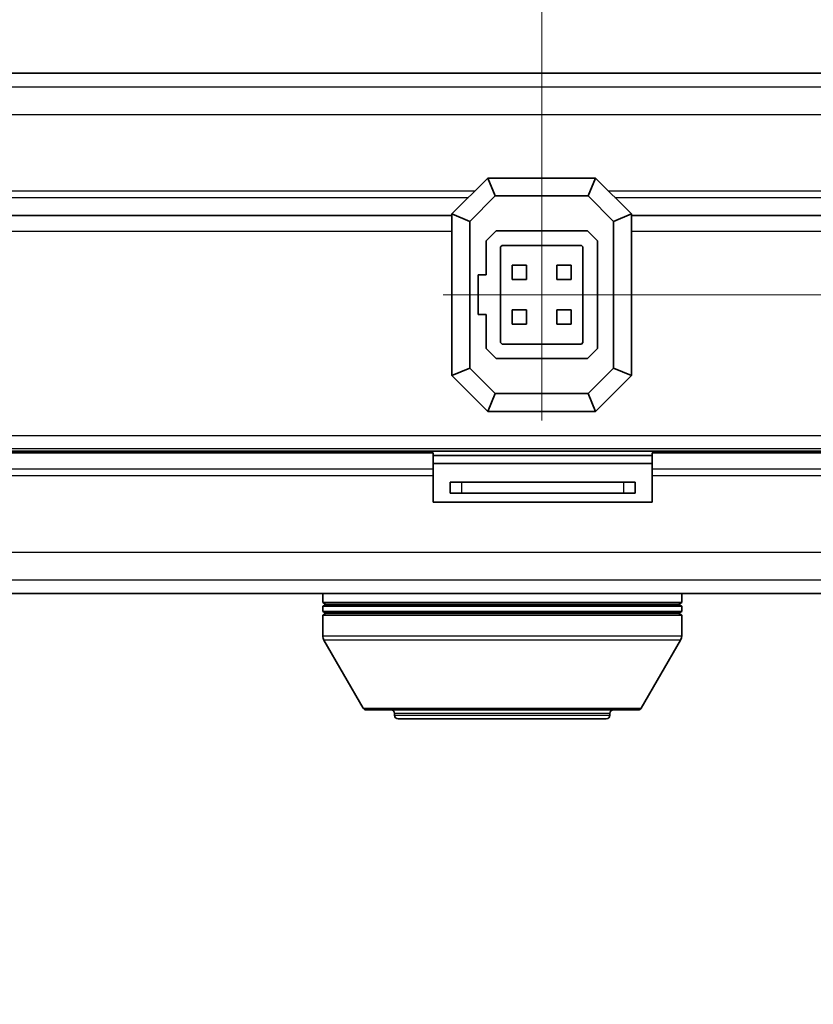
# Model space of a CAD drawing. Header units: millimetres. Extents: x 0 to 420, y 0 to 297.
# Tile 30 of 46: x 329 to 374, y 137 to 192. Entities that reach past the tile are written whole.
import ezdxf

# ---------------------------------------------------------------- set-up
doc = ezdxf.new("R2010")
doc.units = ezdxf.units.MM
for name, color, linetype, lineweight in [('Bemaßung (ISO)', 7, 'Continuous', 18), ('Mittellinie (ISO)', 7, 'Continuous', 18), ('Sichtbar (ISO)', 7, 'Continuous', 35), ('Sichtbar schmal (ISO)', 7, 'Continuous', 25)]:
    doc.layers.add(name, color=color, linetype=linetype, lineweight=lineweight)
doc.styles.add('Notiztext (DIN)', font='isocpeur.ttf')
doc.dimstyles.new('Standard (DIN)', dxfattribs={"dimtxt": 3.5, "dimasz": 2.5, "dimexe": 1, "dimexo": 0, "dimgap": 0.7, "dimtad": 1, "dimtoh": 1, "dimrnd": 1e-08, "dimtxsty": 'Notiztext (DIN)', "dimcen": 0.09, "dimdle": 10, "dimclrd": 256, "dimclre": 256, "dimclrt": 256, "dimazin": 2, "dimtfac": 0.514286, "dimtdec": 4, "dimtmove": 0, "dimatfit": 3, "dimfxl": 1, "dimtolj": 1, "dimlwd": -1, "dimlwe": -1, "dimarcsym": 0})

# ---------------------------------------------------------------- blocks, each defined once
blk = doc.blocks.new('*D24')
at = {"layer": 'Bemaßung (ISO)', "transparency": 16777216}
for p, q in [((363.905, 176.573), (408.22, 176.573)), ((407.22, 174.073), (407.22, 162.423)), ((386.205, 159.923), (408.22, 159.923)), ((407.22, 159.923), (407.22, 137.041))]:
    blk.add_line(p, q, dxfattribs=at)
for points in [[(406.803, 174.073), (407.636, 174.073), (407.22, 176.573)], [(406.803, 162.423), (407.636, 162.423), (407.22, 159.923)]]:
    blk.add_solid(points, dxfattribs=at)
at = {"layer": 'Defpoints', "color": 0, "transparency": 16777216}
for p in [(363.905, 176.573), (386.205, 159.923), (407.22, 159.923)]:
    blk.add_point(p, dxfattribs=at)
at = {"layer": 'Bemaßung (ISO)', "transparency": 16777216, "insert": (396.486, 137.741), "char_height": 3.5, "attachment_point": 1, "rotation": 90, "style": 'Notiztext (DIN)'}
blk.add_mtext('\\A1;{ }16,65{\\P(0.656")}', dxfattribs=at)
blk = doc.blocks.new('*D25')
at = {"layer": 'Bemaßung (ISO)', "transparency": 16777216}
for p, q in [((358.405, 183.073), (358.405, 196.358)), ((399.175, 188.623), (399.175, 196.358)), ((360.905, 195.358), (396.675, 195.358))]:
    blk.add_line(p, q, dxfattribs=at)
for points in [[(360.905, 195.774), (360.905, 194.941), (358.405, 195.358)], [(396.675, 195.774), (396.675, 194.941), (399.175, 195.358)]]:
    blk.add_solid(points, dxfattribs=at)
at = {"layer": 'Defpoints', "color": 0, "transparency": 16777216}
for p in [(399.175, 195.358), (399.175, 188.623), (358.405, 183.073)]:
    blk.add_point(p, dxfattribs=at)
at = {"layer": 'Bemaßung (ISO)', "transparency": 16777216, "insert": (371.615, 206.091), "char_height": 3.5, "attachment_point": 1, "style": 'Notiztext (DIN)'}
blk.add_mtext('\\A1;{ }40,8{ \\P(1.382")}', dxfattribs=at)

msp = doc.modelspace()

# ---------------------------------------------------------------- linework, layer by layer
at = {"layer": 'Mittellinie (ISO)', "linetype": 'Continuous'}
for p, q in [((358.405, 183.573), (358.405, 169.573)), ((363.905, 176.573), (352.905, 176.573))]:
    msp.add_line(p, q, dxfattribs=at)
at = {"layer": 'Sichtbar (ISO)'}
for p, q in [((291.205, 188.923), (386.205, 188.923)), ((355.405, 183.073), (353.405, 181.073)), ((355.819, 182.073), (355.405, 183.073)), ((361.405, 183.073), (355.405, 183.073)), ((360.991, 182.073), (361.405, 183.073)), ((363.405, 181.073), (361.405, 183.073)), ((354.405, 180.659), (355.819, 182.073)), ((355.819, 182.073), (360.991, 182.073)), ((360.991, 182.073), (362.405, 180.659)), ((353.405, 181.073), (353.405, 172.073)), ((354.405, 180.659), (353.405, 181.073)), ((362.405, 180.659), (363.405, 181.073)), ((363.405, 172.073), (363.405, 181.073)), ((353.405, 180.985), (291.205, 180.985)), ((354.405, 172.487), (354.405, 180.659)), ((362.405, 180.659), (362.405, 172.487)), ((363.405, 180.985), (386.205, 180.985)), ((355.305, 179.566), (355.862, 180.123)), ((355.862, 180.123), (360.948, 180.123)), ((360.948, 180.123), (361.505, 179.566)), ((355.305, 177.673), (355.305, 179.566)), ((361.505, 179.566), (361.505, 173.58)), ((356.105, 179.235), (356.193, 179.323)), ((356.105, 173.912), (356.105, 179.235)), ((356.193, 179.323), (360.617, 179.323)), ((360.617, 179.323), (360.705, 179.235)), ((360.705, 179.235), (360.705, 173.912)), ((356.755, 177.423), (356.755, 178.223)), ((356.755, 178.223), (357.555, 178.223)), ((357.555, 178.223), (357.555, 177.423)), ((359.255, 177.423), (359.255, 178.223)), ((359.255, 178.223), (360.055, 178.223)), ((360.055, 178.223), (360.055, 177.423)), ((354.855, 175.473), (354.855, 177.673)), ((354.855, 177.673), (355.305, 177.673)), ((357.555, 177.423), (356.755, 177.423)), ((360.055, 177.423), (359.255, 177.423)), ((356.755, 174.923), (356.755, 175.723)), ((356.755, 175.723), (357.555, 175.723)), ((357.555, 175.723), (357.555, 174.923)), ((359.255, 174.923), (359.255, 175.723)), ((359.255, 175.723), (360.055, 175.723)), ((360.055, 175.723), (360.055, 174.923)), ((355.305, 175.473), (354.855, 175.473)), ((355.305, 173.58), (355.305, 175.473)), ((357.555, 174.923), (356.755, 174.923)), ((360.055, 174.923), (359.255, 174.923)), ((356.193, 173.823), (356.105, 173.912)), ((360.705, 173.912), (360.617, 173.823)), ((355.862, 173.023), (355.305, 173.58)), ((360.617, 173.823), (356.193, 173.823)), ((361.505, 173.58), (360.948, 173.023)), ((360.948, 173.023), (355.862, 173.023)), ((354.405, 172.487), (353.405, 172.073)), ((355.819, 171.073), (354.405, 172.487)), ((362.405, 172.487), (360.991, 171.073)), ((362.405, 172.487), (363.405, 172.073)), ((353.405, 172.073), (355.405, 170.073)), ((361.405, 170.073), (363.405, 172.073)), ((355.819, 171.073), (355.405, 170.073)), ((360.991, 171.073), (355.819, 171.073)), ((360.991, 171.073), (361.405, 170.073)), ((355.405, 170.073), (361.405, 170.073)), ((291.205, 167.861), (386.205, 167.861)), ((352.36, 167.761), (291.205, 167.761)), ((352.36, 166.857), (352.36, 167.761)), ((352.36, 167.606), (364.56, 167.606)), ((364.56, 167.761), (364.56, 166.857)), ((386.205, 167.761), (364.56, 167.761)), ((352.36, 167.173), (364.56, 167.173)), ((352.36, 166.857), (352.36, 166.494)), ((364.56, 166.494), (364.56, 166.857)), ((352.36, 166.494), (352.36, 165.023)), ((364.56, 165.023), (364.56, 166.494)), ((353.304, 166.123), (353.304, 165.523)), ((353.304, 166.123), (353.96, 166.123)), ((353.96, 166.123), (362.96, 166.123)), ((362.96, 166.123), (363.616, 166.123)), ((363.616, 165.523), (363.616, 166.123)), ((353.96, 165.523), (353.304, 165.523)), ((362.96, 165.523), (353.96, 165.523)), ((363.616, 165.523), (362.96, 165.523)), ((364.56, 165.023), (352.36, 165.023)), ((311.705, 159.923), (386.205, 159.923)), ((346.205, 159.923), (346.205, 159.423)), ((366.205, 159.923), (366.205, 159.423)), ((366.205, 159.423), (346.205, 159.423)), ((346.378, 159.323), (346.205, 159.423)), ((346.378, 159.323), (346.205, 159.223)), ((346.205, 159.223), (366.205, 159.223)), ((346.205, 159.223), (346.205, 158.923)), ((346.378, 159.323), (366.032, 159.323)), ((366.032, 159.323), (366.205, 159.423)), ((366.032, 159.323), (366.205, 159.223)), ((366.205, 159.223), (366.205, 158.923)), ((366.205, 158.923), (346.205, 158.923)), ((346.378, 158.823), (346.205, 158.923)), ((346.378, 158.823), (346.205, 158.723)), ((346.205, 158.723), (366.205, 158.723)), ((346.205, 158.723), (346.205, 157.577)), ((346.378, 158.823), (366.032, 158.823)), ((366.032, 158.823), (366.205, 158.923)), ((366.032, 158.823), (366.205, 158.723)), ((366.205, 158.723), (366.205, 157.577)), ((348.457, 153.543), (346.272, 157.327)), ((363.953, 153.543), (366.138, 157.327)), ((363.78, 153.443), (348.63, 153.443)), ((350.205, 153.143), (350.205, 153.243)), ((362.205, 153.143), (362.205, 153.243)), ((362.005, 152.943), (350.405, 152.943))]:
    msp.add_line(p, q, dxfattribs=at)
for centre, radius, start, end in [((346.705, 157.577), 0.5, 180, 210), ((365.705, 157.577), 0.5, 330, 0), ((348.63, 153.643), 0.2, 210, 270), ((350.005, 153.243), 0.2, 0, 90), ((350.405, 153.143), 0.2, 180, 270), ((362.005, 153.143), 0.2, 270, 0), ((362.405, 153.243), 0.2, 90, 180), ((363.78, 153.643), 0.2, 270, 330)]:
    msp.add_arc(centre, radius, start, end, dxfattribs=at)
at = {"layer": 'Sichtbar schmal (ISO)'}
for p, q in [((291.205, 188.159), (386.205, 188.159)), ((291.205, 186.608), (386.205, 186.608)), ((291.205, 182.352), (354.684, 182.352)), ((362.126, 182.352), (386.205, 182.352)), ((291.205, 181.989), (354.321, 181.989)), ((362.489, 181.989), (386.205, 181.989)), ((291.205, 180.113), (353.405, 180.113)), ((363.405, 180.113), (386.205, 180.113)), ((291.205, 168.733), (386.205, 168.733)), ((291.205, 167.998), (386.205, 167.998)), ((352.36, 166.857), (291.205, 166.857)), ((386.205, 166.857), (364.56, 166.857)), ((291.205, 166.494), (352.36, 166.494)), ((364.56, 166.494), (386.205, 166.494)), ((353.96, 165.523), (353.96, 166.123)), ((362.96, 166.123), (362.96, 165.523)), ((291.205, 162.238), (386.205, 162.238)), ((291.205, 160.688), (386.205, 160.688)), ((346.205, 157.577), (366.205, 157.577)), ((366.138, 157.327), (346.272, 157.327)), ((348.457, 153.543), (363.953, 153.543)), ((362.205, 153.243), (350.205, 153.243)), ((350.205, 153.143), (362.205, 153.143))]:
    msp.add_line(p, q, dxfattribs=at)

# ---------------------------------------------------------------- dimensions: what is measured, and where the dimension line sits
at = {"layer": 'Bemaßung (ISO)'}
dim = msp.add_linear_dim(base=(399.175, 195.358), p1=(358.405, 183.073), p2=(399.175, 188.623), text='{ }<>{ \\P(1.382")}', dimstyle='Standard (DIN)', override={"dimtoh": 0, "dimdec": 1, "dimtp": 0, "dimtm": 0, "dimtdec": 4, "dimtofl": 0, "dimatfit": 1, "dimtvp": -0.25}, dxfattribs=at)
dim.commit()
dim.dimension.update_dxf_attribs({"geometry": '*D25', "text_midpoint": (378.79, 195.358), "dimtype": 160})
dim = msp.add_linear_dim(base=(407.22, 159.923), p1=(363.905, 176.573), p2=(386.205, 159.923), angle=90, text='{ }<>{\\P(0.656")}', dimstyle='Standard (DIN)', override={"dimtoh": 0, "dimdec": 2, "dimtp": 0, "dimtm": 0, "dimtdec": 4, "dimtofl": 0, "dimatfit": 2, "dimtvp": -0.25}, dxfattribs=at)
dim.commit()
dim.dimension.update_dxf_attribs({"geometry": '*D24', "text_midpoint": (407.22, 145.266), "dimtype": 160})

doc.saveas('drawing.dxf')
